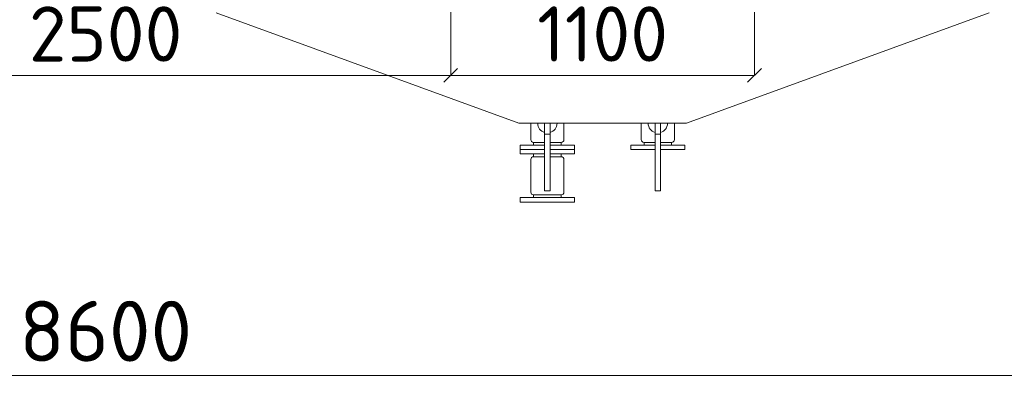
# Model space of a CAD drawing. Header units: millimetres. Extents: x -34827 to 118056, y 11959 to 116489.
# Tile 14 of 105: x -23323 to -19757, y 95089 to 96401. Entities that reach past the tile are written whole.
import ezdxf

# ---------------------------------------------------------------- set-up
doc = ezdxf.new("R2010")
doc.units = ezdxf.units.MM
doc.linetypes.add('K5LT32774', pattern=[0])
doc.layers.add('SV-DIM-MECH', color=7, linetype='Continuous')
doc.layers.add('Резервуар', color=7, linetype='Continuous')
doc.styles.get("Standard").update_dxf_attribs({"font": 'isocpeur.ttf'})
doc.dimstyles.new('Размер 1000', dxfattribs={"dimtxt": 300, "dimasz": 50, "dimexe": 0.18, "dimexo": 0.0625, "dimgap": 50, "dimtad": 1, "dimdec": 0, "dimrnd": 1, "dimzin": 0, "dimdsep": 46, "dimtxsty": 'Standard', "dimblk": 'OBLIQUE', "dimcen": -0.09, "dimclrd": 5, "dimclre": 5, "dimclrt": 5, "dimadec": 0, "dimazin": 0, "dimtfac": 1, "dimtdec": 0, "dimtofl": 0, "dimtmove": 0, "dimatfit": 3, "dimldrblk": 'OBLIQUE', "dimfxl": 1, "dimtolj": 1, "dimtzin": 0, "dimlwd": 13, "dimlwe": 13, "dimarcsym": 0})

# ---------------------------------------------------------------- blocks, each defined once
blk = doc.blocks.new('_Oblique')
at = {"color": 0, "linetype": 'ByBlock', "lineweight": -2}
blk.add_line((-0.5, -0.5), (0.5, 0.5), dxfattribs=at)
blk = doc.blocks.new('*D183')
at = {"layer": 'Defpoints', "color": 0, "transparency": 16777216}
for p in [(-27311.4, 98277.2), (-18711.4, 98277.2), (-18711.4, 95113.5)]:
    blk.add_point(p, dxfattribs=at)
at = {"layer": 'SV-DIM-MECH', "color": 5, "lineweight": 13, "transparency": 16777216}
for p, q in [((-27311.4, 98277.1), (-27311.4, 95113.4)), ((-18711.4, 98277.1), (-18711.4, 95113.4)), ((-27311.4, 95113.5), (-18711.4, 95113.5))]:
    blk.add_line(p, q, dxfattribs=at)
at = {"layer": 'SV-DIM-MECH', "color": 5, "lineweight": 13, "transparency": 16777216, "xscale": 50, "yscale": 50, "zscale": 50, "rotation": 180}
blk.add_blockref('_Oblique', (-27311.4, 95113.5), dxfattribs=at)
at = {"layer": 'SV-DIM-MECH', "color": 5, "lineweight": 13, "transparency": 16777216, "xscale": 50, "yscale": 50, "zscale": 50}
blk.add_blockref('_Oblique', (-18711.4, 95113.5), dxfattribs=at)
at = {"layer": 'SV-DIM-MECH', "color": 5, "transparency": 16777216, "insert": (-23011.4, 95273.5), "char_height": 220, "attachment_point": 5}
blk.add_mtext('\\A1;8600', dxfattribs=at)
blk = doc.blocks.new('*D248')
at = {"layer": 'Defpoints', "color": 0, "transparency": 16777216}
for p in [(-24261.4, 96636.1), (-21761.4, 96636.1), (-21761.4, 96199.5)]:
    blk.add_point(p, dxfattribs=at)
at = {"layer": 'SV-DIM-MECH', "color": 5, "lineweight": 13, "transparency": 16777216}
for p, q in [((-24261.4, 96636), (-24261.4, 96199.4)), ((-21761.4, 96636), (-21761.4, 96199.4)), ((-24261.4, 96199.5), (-21761.4, 96199.5))]:
    blk.add_line(p, q, dxfattribs=at)
at = {"layer": 'SV-DIM-MECH', "color": 5, "lineweight": 13, "transparency": 16777216, "xscale": 50, "yscale": 50, "zscale": 50, "rotation": 180}
blk.add_blockref('_Oblique', (-24261.4, 96199.5), dxfattribs=at)
at = {"layer": 'SV-DIM-MECH', "color": 5, "lineweight": 13, "transparency": 16777216, "xscale": 50, "yscale": 50, "zscale": 50}
blk.add_blockref('_Oblique', (-21761.4, 96199.5), dxfattribs=at)
at = {"layer": 'SV-DIM-MECH', "color": 5, "transparency": 16777216, "insert": (-23011.4, 96349.5), "char_height": 200, "attachment_point": 5}
blk.add_mtext('\\A1;2500', dxfattribs=at)
blk = doc.blocks.new('*D191')
at = {"layer": 'Defpoints', "color": 0, "transparency": 16777216}
for p in [(-21761.4, 96636.1), (-20661.4, 96636.1), (-20661.4, 96199.5)]:
    blk.add_point(p, dxfattribs=at)
at = {"layer": 'SV-DIM-MECH', "color": 5, "lineweight": 13, "transparency": 16777216}
for p, q in [((-21761.4, 96636), (-21761.4, 96199.4)), ((-20661.4, 96636), (-20661.4, 96199.4)), ((-21761.4, 96199.5), (-20661.4, 96199.5))]:
    blk.add_line(p, q, dxfattribs=at)
at = {"layer": 'SV-DIM-MECH', "color": 5, "lineweight": 13, "transparency": 16777216, "xscale": 50, "yscale": 50, "zscale": 50, "rotation": 180}
blk.add_blockref('_Oblique', (-21761.4, 96199.5), dxfattribs=at)
at = {"layer": 'SV-DIM-MECH', "color": 5, "lineweight": 13, "transparency": 16777216, "xscale": 50, "yscale": 50, "zscale": 50}
blk.add_blockref('_Oblique', (-20661.4, 96199.5), dxfattribs=at)
at = {"layer": 'SV-DIM-MECH', "color": 5, "transparency": 16777216, "insert": (-21211.4, 96349.5), "char_height": 200, "attachment_point": 5}
blk.add_mtext('\\A1;1100', dxfattribs=at)

msp = doc.modelspace()

# ---------------------------------------------------------------- linework, layer by layer
at = {"layer": 'Резервуар', "color": 5, "lineweight": 20}
for p, q in [((-21461.3657, 95957.1033), (-21461.3657, 95947.1033)), ((-21361.3657, 95957.1033), (-21361.3657, 95947.1033)), ((-21461.3657, 95757.1033), (-21461.3657, 95767.1033)), ((-21361.3657, 95757.1033), (-21361.3657, 95767.1033))]:
    msp.add_line(p, q, dxfattribs=at)
at = {"layer": 'Резервуар', "color": 0, "linetype": 'K5LT32774', "lineweight": 20}
msp.add_line((-20961.3657, 95957.1033), (-20961.3657, 95947.1033), dxfattribs=at)
at = {"layer": 'Резервуар', "lineweight": 20}
for points in [[(-22611.3657, 96426.1033), (-21514.9603, 96026.1033), (-20907.7711, 96026.1033), (-19811.3657, 96426.1033)], [(-21401.3657, 95781.1033), (-21401.3657, 95987.1033), (-21421.3657, 95987.1033), (-21421.3657, 95781.1033), (-21401.3657, 95781.1033), (-21401.3657, 95987.1033), (-21401.3657, 96026.1033)], [(-21421.3657, 95781.1033), (-21421.3657, 95987.1033), (-21421.3657, 96026.1033)], [(-21021.3657, 95987.1033), (-21021.3657, 95781.1033), (-21001.3657, 95781.1033), (-21001.3657, 95987.1033), (-21001.3657, 96026.1033)]]:
    msp.add_lwpolyline(points, dxfattribs=at)
for points in [[(-21471.3657, 96026.1033), (-21471.3657, 95967.1033, 0.414213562), (-21461.3657, 95957.1033), (-21421.3657, 95957.1033)], [(-21351.3657, 96026.1033), (-21351.3657, 95967.1033, -0.414213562), (-21361.3657, 95957.1033), (-21401.3657, 95957.1033)], [(-21071.3657, 96026.1033), (-21071.3657, 95967.1033, 0.414213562), (-21061.3657, 95957.1033), (-21021.3657, 95957.1033), (-21061.3657, 95957.1033), (-21061.3657, 95947.1033)], [(-21001.3657, 95957.1033), (-20961.3657, 95957.1033, 0.414213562), (-20951.3657, 95967.1033), (-20951.3657, 96026.1033)], [(-21421.3657, 95905.1033), (-21461.3657, 95905.1033, 0.413675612), (-21471.3657, 95895.1033)], [(-21421.3657, 95905.1033), (-21461.3657, 95905.1033, 0.413675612), (-21471.3657, 95895.1033)], [(-21471.3657, 95777.1033), (-21471.3657, 95895.1033), (-21471.3657, 95777.1033, 0.414213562), (-21461.3657, 95767.1033), (-21361.3657, 95767.1033, 0.414213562), (-21351.3657, 95777.1033), (-21351.3657, 95895.1033), (-21351.3657, 95777.1033)], [(-21351.3657, 95895.1033, 0.414213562), (-21361.3657, 95905.1033), (-21401.3657, 95905.1033)], [(-21351.3657, 95895.1033, 0.414213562), (-21361.3657, 95905.1033), (-21401.3657, 95905.1033)]]:
    msp.add_lwpolyline(points, format="xyb", dxfattribs=at)
at = {"layer": 'Резервуар', "color": 0, "linetype": 'K5LT32774', "lineweight": 20}
msp.add_lwpolyline([(-21001.3657, 95987.1033), (-21021.3657, 95987.1033), (-21021.3657, 96026.1033)], dxfattribs=at)
at = {"layer": 'Резервуар', "color": 5, "lineweight": 20}
for points in [[(-21421.3657, 95931.1033), (-21509.3657, 95931.1033), (-21509.3657, 95947.1033), (-21421.3657, 95947.1033)], [(-21509.3657, 95947.1033), (-21509.3657, 95931.1033), (-21509.3657, 95915.1033), (-21421.3657, 95915.1033)], [(-21401.3657, 95947.1033), (-21313.3657, 95947.1033), (-21313.3657, 95931.1033), (-21401.3657, 95931.1033)], [(-21313.3657, 95947.1033), (-21313.3657, 95931.1033), (-21313.3657, 95915.1033), (-21401.3657, 95915.1033)], [(-21021.3657, 95931.1033), (-21109.3657, 95931.1033), (-21109.3657, 95947.1033), (-21021.3657, 95947.1033)], [(-21001.3657, 95947.1033), (-20913.3657, 95947.1033), (-20913.3657, 95931.1033), (-21001.3657, 95931.1033)]]:
    msp.add_lwpolyline(points, dxfattribs=at)
for points in [[(-21461.3657, 95915.1033), (-21461.3657, 95905.1033)], [(-21461.3657, 95915.1033), (-21461.3657, 95905.1033)], [(-21361.3657, 95915.1033), (-21361.3657, 95905.1033)], [(-21361.3657, 95915.1033), (-21361.3657, 95905.1033)], [(-21509.3657, 95757.1033), (-21509.3657, 95741.1033), (-21313.3657, 95741.1033), (-21313.3657, 95757.1033)]]:
    msp.add_lwpolyline(points, close=True, dxfattribs=at)
at = {"layer": 'Резервуар', "lineweight": 20}
for start, end in [(180, 253.3984504), (286.6015496, 360)]:
    msp.add_arc((-21411.3657, 96026.1033), 35, start, end, dxfattribs=at)
at = {"layer": 'Резервуар', "color": 5, "lineweight": 20}
for start, end in [(180, 253.3984504), (286.6015496, 360)]:
    msp.add_arc((-21011.3657, 96026.1033), 35, start, end, dxfattribs=at)

# ---------------------------------------------------------------- dimensions: what is measured, and where the dimension line sits
at = {"layer": 'SV-DIM-MECH'}
for base, p1, p2, override, picture, middle in [((-18711.3657, 95113.5382), (-27311.3657, 98277.1911), (-18711.3657, 98277.1911), {"dimtxt": 220}, '*D183', (-23011.3657, 95273.5382)), ((-21761.3657, 96199.5482), (-24261.3657, 96636.1033), (-21761.3657, 96636.1033), {"dimtxt": 200}, '*D248', (-23011.3657, 96349.5482)), ((-20661.3657, 96199.5482), (-21761.3657, 96636.1033), (-20661.3657, 96636.1033), {"dimtxt": 200}, '*D191', (-21211.3657, 96349.5482))]:
    dim = msp.add_linear_dim(base=base, p1=p1, p2=p2, dimstyle='Размер 1000', override=override, dxfattribs=at)
    dim.commit()
    dim.dimension.update_dxf_attribs({"geometry": picture, "text_midpoint": middle})

doc.saveas('drawing.dxf')
